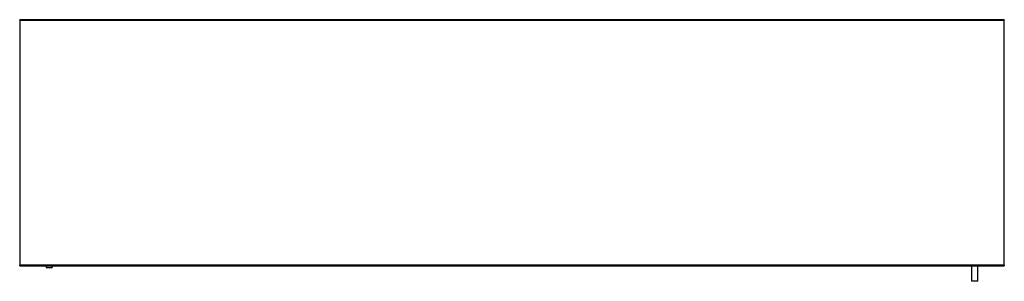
# Model space of a CAD drawing. Header units: millimetres. Extents: x 0 to 1600, y -425 to 0.
import ezdxf

# ---------------------------------------------------------------- set-up
doc = ezdxf.new("R2010")
doc.units = ezdxf.units.MM
doc.header["$MEASUREMENT"] = 0
doc.layers.add('62 Storage', color=7, linetype='Continuous', lineweight=35)

# ---------------------------------------------------------------- blocks, each defined once
blk = doc.blocks.new('MACRO_0_66872cca-7fa9-4e17-bfd8-7ac7d7d9914c')
at = {"layer": '62 Storage', "color": 7, "linetype": 'Continuous', "lineweight": 25, "ltscale": 50}
for p, q in [((0, 0), (1, 0)), ((1599, 0), (1, 0)), ((1, 0), (1, -1)), ((1599, -1), (1599, 0)), ((0, -1), (0, -399)), ((1, -1), (0, -1)), ((0.1, -0.6), (0.2, -0.4)), ((0.1, -0.6), (0.1, -0.6)), ((0.2, -0.4), (0.3, -0.3)), ((0.3, -0.3), (0.4, -0.2)), ((0.4, -0.2), (0.6, -0.1)), ((0.6, -0.1), (0.6, -0.1)), ((1, -1), (1599, -1)), ((1, -399), (1, -1)), ((1599, -1), (1599, -399)), ((1600, -1), (1599, -1)), ((1599.4, -0.1), (1599.4, -0.1)), ((1599.4, -0.1), (1599.6, -0.2)), ((1599.6, -0.2), (1599.7, -0.3)), ((1599.7, -0.3), (1599.8, -0.4)), ((1599.8, -0.4), (1599.9, -0.6)), ((1599.9, -0.6), (1599.9, -0.6)), ((1600, -399), (1600, -1)), ((0, -399.2), (0, -399)), ((0, -399), (1, -399)), ((0.1, -399.4), (0, -399.2)), ((0.6, -399.9), (0.3, -399.7)), ((0.6, -399.9), (0.6, -399.9)), ((0.8, -400), (0.6, -399.9)), ((1, -400), (0.8, -400)), ((1599, -399), (1, -399)), ((1, -399), (1, -400)), ((1, -400), (1599, -400)), ((43, -400), (43, -402.5)), ((53, -400), (53, -402.5)), ((1547, -425), (1547, -400)), ((1557, -425), (1557, -400)), ((1599, -399), (1600, -399)), ((1599, -400), (1599, -399)), ((1599.2, -400), (1599, -400)), ((1599.4, -399.9), (1599.2, -400)), ((1599.9, -399.5), (1599.7, -399.7)), ((1599.9, -399.4), (1599.9, -399.5)), ((43, -402.5), (53, -402.5)), ((1557, -425), (1547, -425))]:
    blk.add_line(p, q, dxfattribs=at)
for points in [[(0.3, -399.7), (0.1, -399.5), (0.1, -399.4)], [(1599.7, -399.7), (1599.4, -399.9), (1599.4, -399.9)], [(1600, -399), (1600, -399.2), (1599.9, -399.4)]]:
    blk.add_lwpolyline(points, dxfattribs=at)
for centre, start, end in [((1, -1), 90, 180), ((1599, -1), 0, 90), ((1, -399), 180, 270), ((1599, -399), 270, 0)]:
    blk.add_arc(centre, 1, start, end, dxfattribs=at)

msp = doc.modelspace()

# ---------------------------------------------------------------- block references
at = {"color": 7, "linetype": 'ByBlock'}
msp.add_blockref('MACRO_0_66872cca-7fa9-4e17-bfd8-7ac7d7d9914c', (0, 0), dxfattribs=at)

doc.saveas('drawing.dxf')
